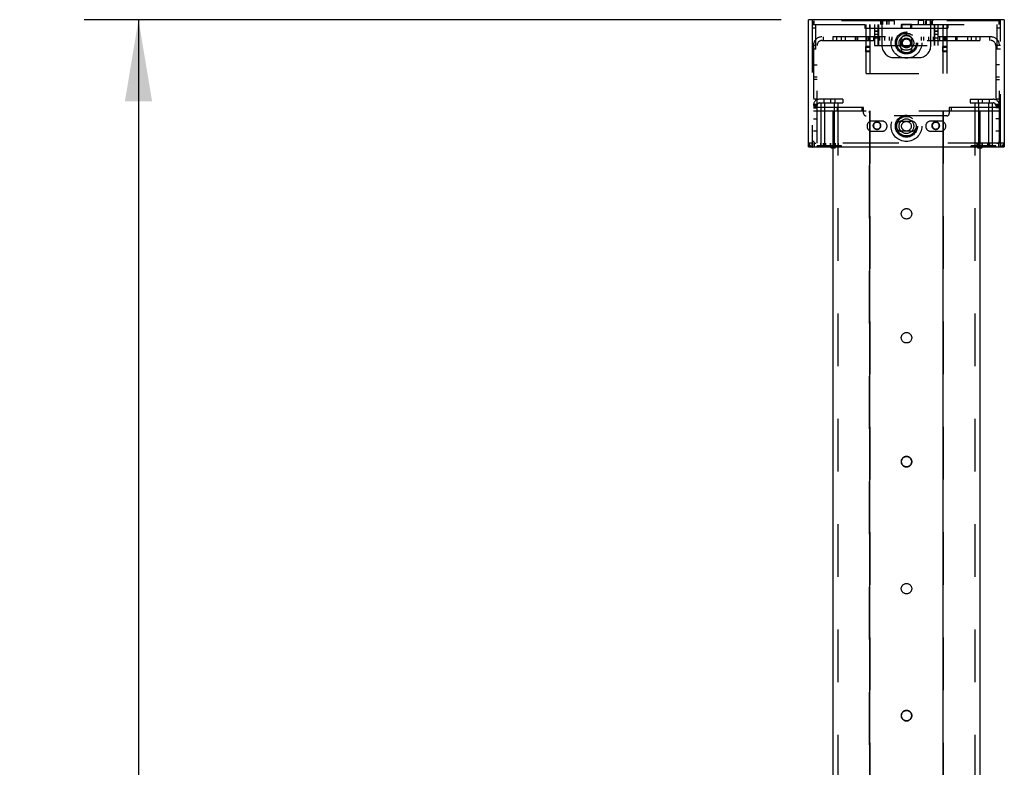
# Model space of a CAD drawing. Header units: inches. Extents: x 1.1 to 18.6, y 0.8 to 15.2.
# Tile 4 of 8: x 6.3 to 8.6, y 9.8 to 11.6. Entities that reach past the tile are written whole.
import ezdxf

# ---------------------------------------------------------------- set-up
doc = ezdxf.new("R2010")
doc.units = ezdxf.units.IN
doc.header["$LTSCALE"] = 1.21
doc.header["$MEASUREMENT"] = 0
doc.linetypes.add('HIDDEN', pattern=[0.2, 0.1, -0.1])
doc.layers.get('0').update_dxf_attribs({"linetype": 'CONTINUOUS'})
doc.layers.add('DEFAULT_2', color=8, linetype='HIDDEN')
doc.styles.get("Standard").update_dxf_attribs({"font": 'ar_wgl__.ttf'})
doc.dimstyles.new('DIMSTYLE_1', dxfattribs={"dimtxt": 0.15625, "dimasz": 0.1875, "dimexe": 0.125, "dimexo": 0.0625, "dimgap": 0.078125, "dimtad": 0, "dimtih": 1, "dimtoh": 1, "dimlfac": 7, "dimzin": 4, "dimdsep": 46, "dimtxsty": 'STANDARD', "dimblk": '_FILLED', "dimblk1": '_FILLED', "dimblk2": '_FILLED', "dimcen": 0.09, "dimazin": 1, "dimtfac": 1, "dimtofl": 0, "dimtmove": 0, "dimatfit": 3, "dimldrblk": '_FILLED', "dimfxl": 1, "dimtolj": 1, "dimtzin": 4, "dimarcsym": 0})

# ---------------------------------------------------------------- blocks, each defined once
blk = doc.blocks.new('_FILLED')
at = {"color": 0, "linetype": 'ByBlock'}
blk.add_solid([(0, 0), (-1, 0.167), (-1, -0.167)], dxfattribs=at)
blk = doc.blocks.new('*D2')
at = {"color": 2, "linetype": 'Continuous'}
for p, q in [((8.0545, 11.5517), (6.4522, 11.5517)), ((6.5772, 11.5517), (6.5772, 9.6975)), ((6.5772, 7.6917), (6.5772, 9.385)), ((7.5764, 7.6917), (6.4522, 7.6917))]:
    blk.add_line(p, q, dxfattribs=at)
at = {"color": 2, "linetype": 'Continuous', "xscale": 0.1875, "yscale": 0.1875, "zscale": 0.1875}
for p, rotation in [((6.5772, 11.5517), 90), ((6.5772, 7.6917), 270)]:
    blk.add_blockref('_FILLED', p, dxfattribs=dict(at, rotation=rotation))
at = {"color": 2, "linetype": 'Continuous', "insert": (6.5772, 9.6194), "char_height": 0.15625, "width": 0.546004, "attachment_point": 2, "line_spacing_factor": 0.9}
blk.add_mtext('686.3', dxfattribs=at)

msp = doc.modelspace()

# ---------------------------------------------------------------- linework, layer by layer
at = {"color": 7, "linetype": 'Continuous'}
for p, q in [((8.117, 11.2592), (8.117, 11.5517)), ((8.5669, 11.5517), (8.117, 11.5517)), ((8.33, 11.5407), (8.33, 11.5317)), ((8.33, 11.5407), (8.3539, 11.5407)), ((8.3304, 11.5317), (8.3304, 11.5407)), ((8.3535, 11.5404), (8.3304, 11.5404)), ((8.3307, 11.532), (8.3307, 11.5404)), ((8.3317, 11.5404), (8.3317, 11.532)), ((8.3521, 11.532), (8.3521, 11.5404)), ((8.3532, 11.5404), (8.3532, 11.532)), ((8.3535, 11.5407), (8.3535, 11.5317)), ((8.3539, 11.5317), (8.3539, 11.5407)), ((8.5669, 11.5517), (8.5669, 11.2592)), ((8.3539, 11.5317), (8.33, 11.5317)), ((8.3304, 11.532), (8.3535, 11.532)), ((8.117, 11.2592), (8.5669, 11.2592)), ((8.1676, 11.2592), (8.1676, 11.2586)), ((8.1687, 11.2575), (8.1732, 11.2575)), ((8.1732, 11.2592), (8.1732, 9.7952)), ((8.2573, 11.2592), (8.2573, 9.7952)), ((8.4261, 9.7952), (8.4261, 11.2592)), ((8.5107, 11.2592), (8.5107, 9.7952)), ((8.5107, 11.2575), (8.5152, 11.2575)), ((8.5163, 11.2586), (8.5163, 11.2592))]:
    msp.add_line(p, q, dxfattribs=at)
for centre, start, end in [((8.1687, 11.2586), 180, 270), ((8.5152, 11.2586), 270, 360)]:
    msp.add_arc(centre, 0.00112, start, end, dxfattribs=at)
at = {"layer": 'DEFAULT_2', "color": 8, "linetype": 'HIDDEN'}
for p, q in [((8.1254, 11.5517), (8.1254, 11.2592)), ((8.1254, 11.5404), (8.3304, 11.5404)), ((8.1282, 11.5489), (8.1282, 11.5404)), ((8.5557, 11.5489), (8.1282, 11.5489)), ((8.1299, 11.5404), (8.1299, 11.5489)), ((8.1339, 11.4842), (8.1339, 11.5404)), ((8.2463, 11.5404), (8.2463, 11.532)), ((8.2492, 11.4279), (8.2492, 11.5404)), ((8.2576, 11.532), (8.2576, 11.5404)), ((8.2576, 11.5404), (8.2576, 11.4279)), ((8.2582, 11.5404), (8.2582, 11.4279)), ((8.2688, 11.5404), (8.2688, 11.4926)), ((8.2773, 11.4926), (8.2773, 11.5404)), ((8.2778, 11.5404), (8.2778, 11.4926)), ((8.2829, 11.5404), (8.2829, 11.546)), ((8.2854, 11.5404), (8.2854, 11.5489)), ((8.2857, 11.5489), (8.2857, 11.4926)), ((8.2953, 11.5505), (8.2874, 11.5505)), ((8.2874, 11.5404), (8.2874, 11.5489)), ((8.297, 11.5404), (8.297, 11.5489)), ((8.2972, 11.5489), (8.2972, 11.5404)), ((8.3023, 11.5404), (8.3023, 11.5489)), ((8.3026, 11.5404), (8.3026, 11.5494)), ((8.3037, 11.5505), (8.3127, 11.5505)), ((8.3138, 11.5494), (8.3138, 11.5404)), ((8.3141, 11.5489), (8.3141, 11.5404)), ((8.3535, 11.5404), (8.5585, 11.5404)), ((8.3698, 11.5404), (8.3698, 11.5489)), ((8.3701, 11.5404), (8.3701, 11.5494)), ((8.3712, 11.5505), (8.3802, 11.5505)), ((8.3813, 11.5494), (8.3813, 11.5404)), ((8.3816, 11.5489), (8.3816, 11.5404)), ((8.3867, 11.5404), (8.3867, 11.5489)), ((8.387, 11.5489), (8.387, 11.5404)), ((8.3965, 11.5505), (8.3886, 11.5505)), ((8.3965, 11.5489), (8.3965, 11.5404)), ((8.3982, 11.4926), (8.3982, 11.5489)), ((8.3985, 11.5489), (8.3985, 11.5404)), ((8.401, 11.546), (8.401, 11.5404)), ((8.4061, 11.5404), (8.4061, 11.4926)), ((8.4066, 11.5404), (8.4066, 11.4926)), ((8.4151, 11.4926), (8.4151, 11.5404)), ((8.4258, 11.5404), (8.4258, 11.4279)), ((8.4263, 11.5404), (8.4263, 11.532)), ((8.4263, 11.4279), (8.4263, 11.5404)), ((8.4348, 11.5404), (8.4348, 11.4279)), ((8.4375, 11.5404), (8.4375, 11.532)), ((8.5501, 11.5404), (8.5501, 11.4842)), ((8.554, 11.5489), (8.554, 11.5404)), ((8.5557, 11.5489), (8.5557, 11.5404)), ((8.5585, 11.2592), (8.5585, 11.5517)), ((8.1339, 11.532), (8.1254, 11.532)), ((8.2463, 11.532), (8.3304, 11.532)), ((8.2688, 11.5264), (8.2773, 11.5264)), ((8.2773, 11.5245), (8.2688, 11.5245)), ((8.2688, 11.5184), (8.2773, 11.5184)), ((8.3535, 11.532), (8.4375, 11.532)), ((8.4066, 11.5264), (8.4151, 11.5264)), ((8.4151, 11.5245), (8.4066, 11.5245)), ((8.4066, 11.5184), (8.4151, 11.5184)), ((8.5585, 11.532), (8.5501, 11.532)), ((8.536, 11.5123), (8.1479, 11.5123)), ((8.1479, 11.5039), (8.536, 11.5039)), ((8.1507, 11.5123), (8.1507, 11.5039)), ((8.1732, 11.5123), (8.1732, 11.5039)), ((8.1815, 11.5123), (8.1815, 11.5039)), ((8.1931, 11.5039), (8.1931, 11.5123)), ((8.2014, 11.5123), (8.2014, 11.5039)), ((8.2253, 11.5039), (8.2253, 11.5123)), ((8.2286, 11.5039), (8.2286, 11.5123)), ((8.2295, 11.5123), (8.2295, 11.5039)), ((8.2506, 11.5039), (8.2506, 11.5123)), ((8.2539, 11.5039), (8.2539, 11.5123)), ((8.2545, 11.5123), (8.2545, 11.5039)), ((8.266, 11.5123), (8.266, 11.5039)), ((8.2773, 11.5091), (8.2688, 11.5091)), ((8.2801, 11.5123), (8.2801, 11.5039)), ((8.2913, 11.5123), (8.2913, 11.5039)), ((8.3029, 11.5039), (8.3029, 11.5123)), ((8.3082, 11.5123), (8.3082, 11.5039)), ((8.3293, 11.487), (8.3293, 11.5039)), ((8.3546, 11.5039), (8.3546, 11.487)), ((8.3757, 11.5123), (8.3757, 11.5039)), ((8.381, 11.5123), (8.381, 11.5039)), ((8.3926, 11.5123), (8.3926, 11.5039)), ((8.4038, 11.5123), (8.4038, 11.5039)), ((8.4151, 11.5091), (8.4066, 11.5091)), ((8.4179, 11.5123), (8.4179, 11.5039)), ((8.4295, 11.5039), (8.4295, 11.5123)), ((8.43, 11.5039), (8.43, 11.5123)), ((8.4334, 11.5039), (8.4334, 11.5123)), ((8.4544, 11.5123), (8.4544, 11.5039)), ((8.4553, 11.5039), (8.4553, 11.5123)), ((8.4587, 11.5039), (8.4587, 11.5123)), ((8.4826, 11.5123), (8.4826, 11.5039)), ((8.4908, 11.5123), (8.4908, 11.5039)), ((8.5025, 11.5039), (8.5025, 11.5123)), ((8.5107, 11.5123), (8.5107, 11.5039)), ((8.5332, 11.5123), (8.5332, 11.5039)), ((8.1339, 11.4926), (8.1254, 11.4926)), ((8.1339, 11.4842), (8.1254, 11.4842)), ((8.1282, 11.4926), (8.1282, 11.2676)), ((8.1367, 11.2676), (8.1367, 11.4926)), ((8.2489, 11.4783), (8.2489, 11.4901)), ((8.2489, 11.4901), (8.2579, 11.4901)), ((8.2579, 11.4783), (8.2489, 11.4783)), ((8.2576, 11.4898), (8.2492, 11.4898)), ((8.2492, 11.4887), (8.2576, 11.4887)), ((8.2576, 11.4797), (8.2492, 11.4797)), ((8.2492, 11.4785), (8.2576, 11.4785)), ((8.2579, 11.4901), (8.2579, 11.4783)), ((8.2688, 11.4926), (8.4151, 11.4926)), ((8.426, 11.4783), (8.426, 11.4901)), ((8.426, 11.4901), (8.435, 11.4901)), ((8.435, 11.4783), (8.426, 11.4783)), ((8.4348, 11.4898), (8.4263, 11.4898)), ((8.4263, 11.4887), (8.4348, 11.4887)), ((8.4348, 11.4797), (8.4263, 11.4797)), ((8.4263, 11.4785), (8.4348, 11.4785)), ((8.435, 11.4901), (8.435, 11.4783)), ((8.5472, 11.4926), (8.5472, 11.2676)), ((8.5585, 11.4926), (8.5501, 11.4926)), ((8.5585, 11.4842), (8.5501, 11.4842)), ((8.5557, 11.2676), (8.5557, 11.4926)), ((8.3138, 11.4645), (8.3701, 11.4645)), ((8.1282, 11.4476), (8.1367, 11.4476)), ((8.2492, 11.4279), (8.4348, 11.4279)), ((8.5557, 11.4476), (8.5472, 11.4476)), ((8.1367, 11.4195), (8.1282, 11.4195)), ((8.1367, 11.4139), (8.1282, 11.4139)), ((8.5557, 11.4195), (8.5472, 11.4195)), ((8.5472, 11.4139), (8.5557, 11.4139)), ((8.1367, 11.3689), (8.1282, 11.3689)), ((8.1957, 11.3689), (8.1423, 11.3689)), ((8.1423, 11.3604), (8.1957, 11.3604)), ((8.1451, 11.3604), (8.1451, 11.262)), ((8.1521, 11.3689), (8.1521, 11.3604)), ((8.1535, 11.3604), (8.1535, 11.262)), ((8.1676, 11.3689), (8.1676, 11.3604)), ((8.176, 11.3604), (8.176, 11.262)), ((8.1774, 11.3689), (8.1774, 11.3604)), ((8.1845, 11.3604), (8.1845, 9.4015)), ((8.1957, 11.3689), (8.1957, 11.3604)), ((8.4882, 11.3689), (8.4882, 11.3604)), ((8.4882, 11.3689), (8.5416, 11.3689)), ((8.4882, 11.3604), (8.5416, 11.3604)), ((8.4994, 11.3604), (8.4994, 9.4015)), ((8.5065, 11.3689), (8.5065, 11.3604)), ((8.5079, 11.3604), (8.5079, 11.262)), ((8.5163, 11.3689), (8.5163, 11.3604)), ((8.5304, 11.3604), (8.5304, 11.262)), ((8.5318, 11.3689), (8.5318, 11.3604)), ((8.5388, 11.3604), (8.5388, 11.262)), ((8.5557, 11.3689), (8.5472, 11.3689)), ((8.1282, 11.3576), (8.1367, 11.3576)), ((8.1367, 11.3548), (8.1282, 11.3548)), ((8.1367, 11.352), (8.1282, 11.352)), ((8.2435, 11.3503), (8.1282, 11.3503)), ((8.1282, 11.3492), (8.1367, 11.3492)), ((8.1282, 11.3419), (8.5557, 11.3419)), ((8.2435, 11.3413), (8.1282, 11.3413)), ((8.1732, 11.3419), (8.1732, 11.2592)), ((8.1839, 11.3419), (8.1839, 11.3503)), ((8.2393, 11.3503), (8.2393, 11.3419)), ((8.2435, 11.3363), (8.2435, 11.3503)), ((8.2573, 11.3419), (8.2573, 11.2592)), ((8.2574, 9.4015), (8.2574, 11.3419)), ((8.2578, 11.3419), (8.2578, 9.4015)), ((8.2579, 9.4015), (8.2579, 11.3419)), ((8.4261, 11.2592), (8.4261, 11.3419)), ((8.4261, 11.3419), (8.4261, 9.4015)), ((8.4266, 9.4015), (8.4266, 11.3419)), ((8.4266, 11.3419), (8.4266, 9.4015)), ((8.4404, 11.3503), (8.4404, 11.3363)), ((8.5557, 11.3503), (8.4404, 11.3503)), ((8.5557, 11.3413), (8.4404, 11.3413)), ((8.4446, 11.3503), (8.4446, 11.3419)), ((8.5, 11.3419), (8.5, 11.3503)), ((8.5107, 11.3419), (8.5107, 11.2592)), ((8.5472, 11.3576), (8.5557, 11.3576)), ((8.5557, 11.3548), (8.5472, 11.3548)), ((8.5557, 11.352), (8.5472, 11.352)), ((8.5557, 11.3492), (8.5472, 11.3492)), ((8.1282, 11.3239), (8.1367, 11.3239)), ((8.4348, 11.3306), (8.2492, 11.3306)), ((8.2857, 11.3188), (8.2632, 11.3188)), ((8.2742, 11.3166), (8.2742, 11.3166)), ((8.2747, 11.3166), (8.2747, 11.3166)), ((8.3307, 11.3188), (8.3532, 11.3188)), ((8.4207, 11.3188), (8.3982, 11.3188)), ((8.4092, 11.3166), (8.4092, 11.3166)), ((8.4097, 11.3166), (8.4097, 11.3166)), ((8.5557, 11.3239), (8.5472, 11.3239)), ((8.1367, 11.2958), (8.1282, 11.2958)), ((8.2632, 11.2952), (8.2857, 11.2952)), ((8.2742, 11.2997), (8.2742, 11.2997)), ((8.2747, 11.2997), (8.2747, 11.2997)), ((8.3532, 11.2952), (8.3307, 11.2952)), ((8.3982, 11.2952), (8.4207, 11.2952)), ((8.4092, 11.2997), (8.4092, 11.2997)), ((8.4097, 11.2997), (8.4097, 11.2997)), ((8.5557, 11.2958), (8.5472, 11.2958)), ((8.5669, 11.2682), (8.117, 11.2682)), ((8.1254, 11.2676), (8.117, 11.2682)), ((8.1255, 11.2592), (8.1255, 11.2676)), ((8.5585, 11.2676), (8.1255, 11.2676)), ((8.126, 11.2676), (8.126, 11.2592)), ((8.1302, 11.2676), (8.1302, 11.2592)), ((8.1366, 11.2592), (8.1366, 11.262)), ((8.193, 11.262), (8.1366, 11.262)), ((8.1368, 11.262), (8.1368, 11.2592)), ((8.1445, 11.2676), (8.1445, 11.2592)), ((8.1507, 11.2676), (8.1507, 11.2592)), ((8.1558, 11.2676), (8.1558, 11.2592)), ((8.1646, 11.2592), (8.1646, 11.262)), ((8.165, 11.2592), (8.165, 11.262)), ((8.1673, 11.2592), (8.1673, 11.2676)), ((8.1676, 11.2676), (8.1676, 11.2592)), ((8.1732, 11.2575), (8.1777, 11.2575)), ((8.1789, 11.2586), (8.1789, 11.2676)), ((8.1791, 11.2592), (8.1791, 11.2676)), ((8.185, 11.2676), (8.185, 11.2592)), ((8.1928, 11.2592), (8.1928, 11.262)), ((8.193, 11.2592), (8.193, 11.262)), ((8.2576, 11.2676), (8.2576, 11.2592)), ((8.4263, 11.2676), (8.4263, 11.2592)), ((8.4909, 11.2592), (8.4909, 11.262)), ((8.5473, 11.262), (8.4909, 11.262)), ((8.4911, 11.262), (8.4911, 11.2592)), ((8.4989, 11.2676), (8.4989, 11.2592)), ((8.5048, 11.2592), (8.5048, 11.2676)), ((8.5051, 11.2676), (8.5051, 11.2586)), ((8.5062, 11.2575), (8.5107, 11.2575)), ((8.5163, 11.2592), (8.5163, 11.2676)), ((8.5166, 11.2592), (8.5166, 11.2676)), ((8.519, 11.2592), (8.519, 11.262)), ((8.5193, 11.2592), (8.5193, 11.262)), ((8.5281, 11.2676), (8.5281, 11.2592)), ((8.5332, 11.2676), (8.5332, 11.2592)), ((8.5394, 11.2676), (8.5394, 11.2592)), ((8.5472, 11.2592), (8.5472, 11.262)), ((8.5473, 11.2592), (8.5473, 11.262)), ((8.5537, 11.2676), (8.5537, 11.2592)), ((8.5579, 11.2592), (8.5579, 11.2676)), ((8.5669, 11.2682), (8.5585, 11.2676)), ((8.5585, 11.2676), (8.5585, 11.2592)), ((8.3422, 11.1176), (8.3422, 11.1176)), ((8.3422, 11.0937), (8.3422, 11.0937)), ((8.3422, 10.8329), (8.3422, 10.8329)), ((8.3422, 10.809), (8.3422, 10.809)), ((8.3422, 10.5481), (8.3422, 10.5481)), ((8.3422, 10.5242), (8.3422, 10.5242)), ((8.3422, 10.2564), (8.3422, 10.2564)), ((8.3422, 10.2325), (8.3422, 10.2325)), ((8.3422, 9.9646), (8.3422, 9.9646)), ((8.3422, 9.9407), (8.3422, 9.9407))]:
    msp.add_line(p, q, dxfattribs=at)
for centre, radius in [((8.342, 11.4982), 0.0352), ((8.342, 11.4982), 0.0253), ((8.342, 11.4982), 0.0225), ((8.342, 11.4982), 0.0169), ((8.342, 11.4982), 0.0112), ((8.342, 11.4982), 0.00928), ((8.342, 11.307), 0.0352), ((8.342, 11.307), 0.0253), ((8.342, 11.307), 0.0225), ((8.342, 11.307), 0.0169), ((8.342, 11.307), 0.0112), ((8.3422, 11.1057), 0.012), ((8.3422, 11.1057), 0.012), ((8.3422, 10.8209), 0.012), ((8.3422, 10.8209), 0.012), ((8.3422, 10.2444), 0.012), ((8.3422, 10.2444), 0.012)]:
    msp.add_circle(centre, radius, dxfattribs=at)
for centre, radius, start, end in [((8.2773, 11.546), 0.00562, 0, 90), ((8.2874, 11.5489), 0.00169, 90, 180), ((8.2953, 11.5489), 0.00169, 0, 90), ((8.3037, 11.5494), 0.00112, 90, 180), ((8.3127, 11.5494), 0.00112, 0, 90), ((8.3712, 11.5494), 0.00112, 90, 180), ((8.3802, 11.5494), 0.00112, 0, 90), ((8.3886, 11.5489), 0.00169, 90, 180), ((8.3965, 11.5489), 0.00169, 0, 90), ((8.4066, 11.546), 0.00562, 90, 180), ((8.1479, 11.4926), 0.0197, 90, 180), ((8.1479, 11.4926), 0.0112, 90, 180), ((8.342, 11.5039), 0.0127, 0, 180), ((8.536, 11.4926), 0.0197, 0, 90), ((8.536, 11.4926), 0.0112, 0, 90), ((8.3138, 11.4926), 0.0281, 180, 270), ((8.342, 11.487), 0.0127, 180, 360), ((8.3701, 11.4926), 0.0281, 270, 360), ((8.1423, 11.3548), 0.0141, 90, 180), ((8.1423, 11.3548), 0.00562, 90, 180), ((8.5416, 11.3548), 0.0141, 0, 90), ((8.5416, 11.3548), 0.00562, 0, 90), ((8.2492, 11.3363), 0.00562, 180, 270), ((8.2632, 11.307), 0.0118, 90, 270), ((8.2747, 11.3082), 0.00834, 91.8671, 93.5926), ((8.2747, 11.3082), 0.00834, 91.7472, 93.354), ((8.2747, 11.3083), 0.00826, 90.0015, 91.7475), ((8.2747, 11.3083), 0.00826, 90.0017, 91.8675), ((8.2747, 11.3081), 0.00844, 270.0018, 89.9982), ((8.2857, 11.307), 0.0118, 270, 90), ((8.3307, 11.307), 0.0118, 90, 270), ((8.3532, 11.307), 0.0118, 270, 90), ((8.3982, 11.307), 0.0118, 90, 270), ((8.4097, 11.3082), 0.00834, 91.8671, 93.5926), ((8.4097, 11.3082), 0.00834, 91.7472, 93.354), ((8.4097, 11.3083), 0.00826, 90.0017, 91.8675), ((8.4097, 11.3083), 0.00826, 90.0015, 91.7475), ((8.4097, 11.3081), 0.00844, 270.0018, 89.9982), ((8.4207, 11.307), 0.0118, 270, 90), ((8.4348, 11.3363), 0.00562, 270, 360), ((8.2748, 11.3082), 0.00854, 247.4919, 266.3693), ((8.2747, 11.308), 0.00834, 266.4178, 268.1532), ((8.2747, 11.308), 0.00834, 266.6579, 268.2811), ((8.2747, 11.308), 0.00826, 268.1529, 269.9983), ((8.2747, 11.308), 0.00826, 268.2808, 269.9985), ((8.4097, 11.3082), 0.00854, 247.4919, 266.3693), ((8.4097, 11.308), 0.00834, 266.4178, 268.1532), ((8.4097, 11.308), 0.00834, 266.6579, 268.2811), ((8.4097, 11.308), 0.00826, 268.2808, 269.9985), ((8.4097, 11.308), 0.00826, 268.1529, 269.9983), ((8.1339, 11.2733), 0.00562, 180, 270), ((8.5501, 11.2733), 0.00562, 270, 360), ((8.126, 11.2682), 0.009, 180, 270), ((8.126, 11.2682), 0.000562, 180, 270), ((8.126, 11.3254), 0.0578, 269.4276, 269.9987), ((8.126, 11.2628), 0.00364, 262.5053, 269.9726), ((8.1777, 11.2586), 0.00112, 270, 360), ((8.5062, 11.2586), 0.00112, 180, 270), ((8.5579, 11.2682), 0.009, 270, 360), ((8.5579, 11.2682), 0.000562, 270, 360), ((8.5579, 11.3254), 0.0578, 270.0013, 270.5724), ((8.5579, 11.2628), 0.00364, 270.0274, 277.4947)]:
    msp.add_arc(centre, radius, start, end, dxfattribs=at)
for points, knots in [([(8.2658, 11.3081), (8.2658, 11.3103), (8.2676, 11.3148), (8.2721, 11.3166), (8.2742, 11.3166)], [0, 0, 0, 0, 0.500017, 1, 1, 1, 1]), ([(8.2742, 11.3166), (8.272, 11.3166), (8.2676, 11.3148), (8.2658, 11.3103), (8.2658, 11.3081)], [0, 0, 0, 0, 0.499964, 1, 1, 1, 1]), ([(8.2742, 11.3166), (8.2764, 11.3166), (8.2809, 11.3148), (8.2827, 11.3103), (8.2827, 11.3081)], [0, 0, 0, 0, 0.499964, 1, 1, 1, 1]), ([(8.2826, 11.3081), (8.2826, 11.3103), (8.2808, 11.3148), (8.2764, 11.3166), (8.2742, 11.3166)], [0, 0, 0, 0, 0.500017, 1, 1, 1, 1]), ([(8.4092, 11.3166), (8.407, 11.3166), (8.4025, 11.3148), (8.4007, 11.3103), (8.4007, 11.3081)], [0, 0, 0, 0, 0.499964, 1, 1, 1, 1]), ([(8.4008, 11.3081), (8.4008, 11.3103), (8.4026, 11.3148), (8.4071, 11.3166), (8.4092, 11.3166)], [0, 0, 0, 0, 0.500017, 1, 1, 1, 1]), ([(8.4092, 11.3166), (8.4114, 11.3166), (8.4159, 11.3148), (8.4177, 11.3103), (8.4177, 11.3081)], [0, 0, 0, 0, 0.499964, 1, 1, 1, 1]), ([(8.4176, 11.3081), (8.4176, 11.3103), (8.4158, 11.3148), (8.4113, 11.3166), (8.4092, 11.3166)], [0, 0, 0, 0, 0.500017, 1, 1, 1, 1]), ([(8.2742, 11.2997), (8.2721, 11.2997), (8.2676, 11.3015), (8.2658, 11.306), (8.2658, 11.3081)], [0, 0, 0, 0, 0.499964, 1, 1, 1, 1]), ([(8.2658, 11.3081), (8.2658, 11.306), (8.2676, 11.3015), (8.2721, 11.2997), (8.2742, 11.2997)], [0, 0, 0, 0, 0.500017, 1, 1, 1, 1]), ([(8.2827, 11.3081), (8.2827, 11.306), (8.2809, 11.3015), (8.2764, 11.2997), (8.2742, 11.2997)], [0, 0, 0, 0, 0.500017, 1, 1, 1, 1]), ([(8.2742, 11.2997), (8.2764, 11.2997), (8.2808, 11.3015), (8.2826, 11.306), (8.2826, 11.3081)], [0, 0, 0, 0, 0.499964, 1, 1, 1, 1]), ([(8.4007, 11.3081), (8.4007, 11.306), (8.4025, 11.3015), (8.407, 11.2997), (8.4092, 11.2997)], [0, 0, 0, 0, 0.500017, 1, 1, 1, 1]), ([(8.4092, 11.2997), (8.4071, 11.2997), (8.4026, 11.3015), (8.4008, 11.306), (8.4008, 11.3081)], [0, 0, 0, 0, 0.499964, 1, 1, 1, 1]), ([(8.4177, 11.3081), (8.4177, 11.306), (8.4159, 11.3015), (8.4114, 11.2997), (8.4092, 11.2997)], [0, 0, 0, 0, 0.500017, 1, 1, 1, 1]), ([(8.4092, 11.2997), (8.4113, 11.2997), (8.4158, 11.3015), (8.4176, 11.306), (8.4176, 11.3081)], [0, 0, 0, 0, 0.499964, 1, 1, 1, 1]), ([(8.117, 11.2682), (8.1183, 11.2661), (8.1204, 11.2626), (8.1238, 11.2595), (8.1255, 11.2592)], [0, 0, 0, 0, 0.591251, 1, 1, 1, 1]), ([(8.5584, 11.2592), (8.5601, 11.2595), (8.5635, 11.2626), (8.5656, 11.2661), (8.5669, 11.2682)], [0, 0, 0, 0, 0.408749, 1, 1, 1, 1]), ([(8.3422, 10.5481), (8.3391, 10.5481), (8.3328, 10.5456), (8.3302, 10.5392), (8.3302, 10.5362)], [0, 0, 0, 0, 0.499977, 1, 1, 1, 1]), ([(8.3303, 10.5362), (8.3303, 10.5392), (8.3328, 10.5456), (8.3392, 10.5481), (8.3422, 10.5481)], [0, 0, 0, 0, 0.500009, 1, 1, 1, 1]), ([(8.3422, 10.5481), (8.3453, 10.5481), (8.3516, 10.5456), (8.3542, 10.5392), (8.3542, 10.5362)], [0, 0, 0, 0, 0.499977, 1, 1, 1, 1]), ([(8.3541, 10.5362), (8.3541, 10.5392), (8.3516, 10.5456), (8.3452, 10.5481), (8.3422, 10.5481)], [0, 0, 0, 0, 0.500009, 1, 1, 1, 1]), ([(8.3302, 10.5362), (8.3302, 10.5331), (8.3328, 10.5268), (8.3391, 10.5242), (8.3422, 10.5242)], [0, 0, 0, 0, 0.500009, 1, 1, 1, 1]), ([(8.3422, 10.5242), (8.3392, 10.5242), (8.3328, 10.5268), (8.3303, 10.5331), (8.3303, 10.5362)], [0, 0, 0, 0, 0.499977, 1, 1, 1, 1]), ([(8.3542, 10.5362), (8.3542, 10.5331), (8.3516, 10.5268), (8.3453, 10.5242), (8.3422, 10.5242)], [0, 0, 0, 0, 0.500009, 1, 1, 1, 1]), ([(8.3422, 10.5242), (8.3452, 10.5242), (8.3516, 10.5268), (8.3541, 10.5331), (8.3541, 10.5362)], [0, 0, 0, 0, 0.499977, 1, 1, 1, 1]), ([(8.3422, 9.9646), (8.3391, 9.9646), (8.3328, 9.9621), (8.3302, 9.9557), (8.3302, 9.9527)], [0, 0, 0, 0, 0.499977, 1, 1, 1, 1]), ([(8.3303, 9.9527), (8.3303, 9.9557), (8.3328, 9.9621), (8.3392, 9.9646), (8.3422, 9.9646)], [0, 0, 0, 0, 0.500009, 1, 1, 1, 1]), ([(8.3422, 9.9646), (8.3453, 9.9646), (8.3516, 9.9621), (8.3542, 9.9557), (8.3542, 9.9527)], [0, 0, 0, 0, 0.499977, 1, 1, 1, 1]), ([(8.3541, 9.9527), (8.3541, 9.9557), (8.3516, 9.9621), (8.3452, 9.9646), (8.3422, 9.9646)], [0, 0, 0, 0, 0.500009, 1, 1, 1, 1]), ([(8.3302, 9.9527), (8.3302, 9.9496), (8.3328, 9.9433), (8.3391, 9.9407), (8.3422, 9.9407)], [0, 0, 0, 0, 0.500009, 1, 1, 1, 1]), ([(8.3422, 9.9407), (8.3392, 9.9407), (8.3328, 9.9433), (8.3303, 9.9496), (8.3303, 9.9527)], [0, 0, 0, 0, 0.499977, 1, 1, 1, 1]), ([(8.3542, 9.9527), (8.3542, 9.9496), (8.3516, 9.9433), (8.3453, 9.9407), (8.3422, 9.9407)], [0, 0, 0, 0, 0.500009, 1, 1, 1, 1]), ([(8.3422, 9.9407), (8.3452, 9.9407), (8.3516, 9.9433), (8.3541, 9.9496), (8.3541, 9.9527)], [0, 0, 0, 0, 0.499977, 1, 1, 1, 1])]:
    msp.add_open_spline(points, degree=3, knots=knots, dxfattribs=at)
for points in [[(8.2669, 11.3113), (8.2677, 11.3133), (8.2695, 11.3151), (8.2715, 11.3159)], [(8.2715, 11.3159), (8.2695, 11.3151), (8.2677, 11.3134), (8.2669, 11.3114)], [(8.2715, 11.3159), (8.2723, 11.3163), (8.2733, 11.3165), (8.2742, 11.3166)], [(8.2742, 11.3166), (8.2733, 11.3165), (8.2723, 11.3163), (8.2715, 11.3159)], [(8.278, 11.3159), (8.2769, 11.3163), (8.2758, 11.3166), (8.2747, 11.3166)], [(8.2825, 11.3113), (8.2817, 11.3133), (8.2799, 11.3151), (8.278, 11.3159)], [(8.4019, 11.3113), (8.4027, 11.3133), (8.4045, 11.3151), (8.4065, 11.3159)], [(8.4064, 11.3159), (8.4045, 11.3151), (8.4027, 11.3134), (8.4019, 11.3114)], [(8.4092, 11.3166), (8.4083, 11.3165), (8.4073, 11.3163), (8.4064, 11.3159)], [(8.4065, 11.3159), (8.4073, 11.3163), (8.4083, 11.3165), (8.4092, 11.3166)], [(8.4129, 11.3159), (8.4119, 11.3163), (8.4108, 11.3166), (8.4097, 11.3166)], [(8.4175, 11.3113), (8.4167, 11.3133), (8.4149, 11.3151), (8.4129, 11.3159)], [(8.2669, 11.3114), (8.2661, 11.3094), (8.2661, 11.3069), (8.2669, 11.3049)], [(8.267, 11.3049), (8.2661, 11.3069), (8.2661, 11.3093), (8.2669, 11.3113)], [(8.2669, 11.3049), (8.2677, 11.3029), (8.2695, 11.3012), (8.2714, 11.3004)], [(8.2715, 11.3003), (8.2695, 11.3012), (8.2678, 11.3029), (8.267, 11.3049)], [(8.2714, 11.3004), (8.2723, 11.3), (8.2733, 11.2998), (8.2742, 11.2997)], [(8.2747, 11.2997), (8.2758, 11.2997), (8.2769, 11.2999), (8.2779, 11.3003)], [(8.2779, 11.3003), (8.2799, 11.3012), (8.2817, 11.3029), (8.2825, 11.3049)], [(8.2825, 11.3049), (8.2833, 11.3069), (8.2833, 11.3093), (8.2825, 11.3113)], [(8.4019, 11.3114), (8.4011, 11.3094), (8.4011, 11.3069), (8.4019, 11.3049)], [(8.4019, 11.3049), (8.4011, 11.3069), (8.4011, 11.3093), (8.4019, 11.3113)], [(8.4065, 11.3003), (8.4045, 11.3012), (8.4028, 11.3029), (8.4019, 11.3049)], [(8.4019, 11.3049), (8.4027, 11.3029), (8.4044, 11.3012), (8.4064, 11.3004)], [(8.4064, 11.3004), (8.4073, 11.3), (8.4083, 11.2998), (8.4092, 11.2997)], [(8.4097, 11.2997), (8.4108, 11.2997), (8.4119, 11.2999), (8.4129, 11.3003)], [(8.4129, 11.3003), (8.4149, 11.3012), (8.4166, 11.3029), (8.4175, 11.3049)], [(8.4175, 11.3049), (8.4183, 11.3069), (8.4183, 11.3093), (8.4175, 11.3113)]]:
    msp.add_open_spline(points, degree=3, dxfattribs=at)

# ---------------------------------------------------------------- dimensions: what is measured, and where the dimension line sits
at = {"color": 2, "linetype": 'Continuous'}
dim = msp.add_linear_dim(base=(6.5772, 7.6917), p1=(8.117, 11.5517), p2=(7.6389, 7.6917), angle=270, dimstyle='DIMSTYLE_1', dxfattribs=at)
dim.commit()
dim.dimension.update_dxf_attribs({"geometry": '*D2', "text_midpoint": (6.576, 9.5404), "dimtype": 160})

doc.saveas('drawing.dxf')
